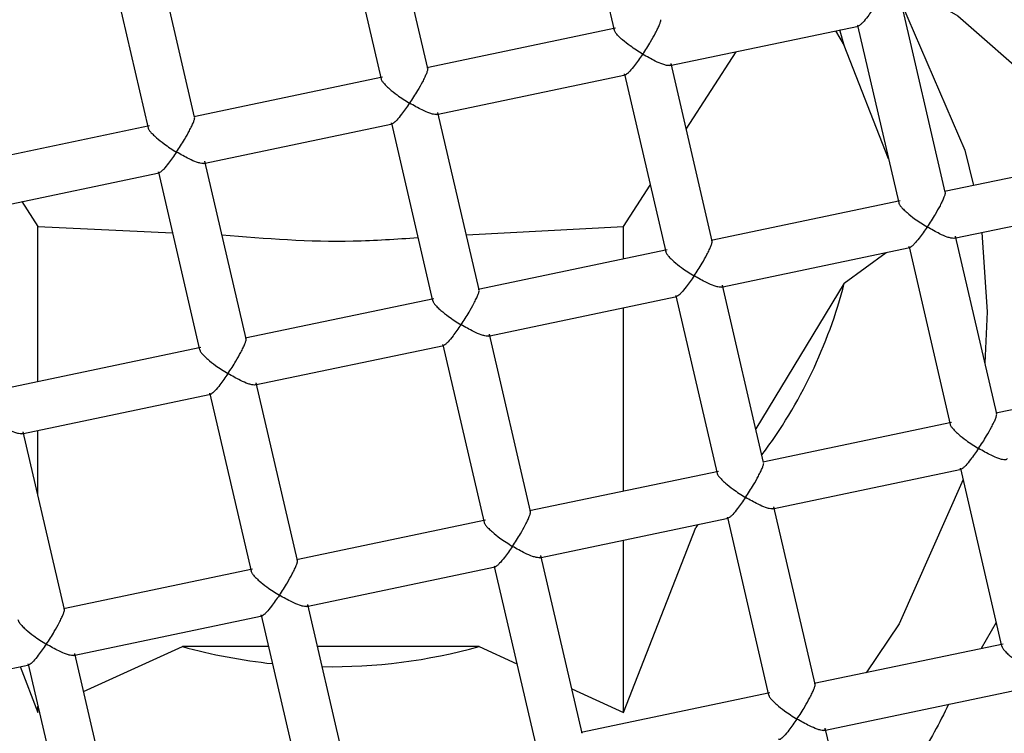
# Model space of a CAD drawing. Header units: millimetres. Extents: x 3953.184 to 3953.232, y 1838.635 to 1838.75.
# Tile 4 of 8: x 3953.20532 to 3953.21357, y 1838.68487 to 1838.69085. Entities that reach past the tile are written whole.
import ezdxf

# ---------------------------------------------------------------- set-up
doc = ezdxf.new("R2010")
doc.units = ezdxf.units.MM
doc.layers.add('SANINDUSA', color=3, linetype='Continuous')

msp = doc.modelspace()

# ---------------------------------------------------------------- linework, layer by layer
at = {"layer": 'SANINDUSA'}
for p, q in [((3953.210020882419, 1838.691975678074), (3953.210302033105, 1838.690764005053)), ((3953.208738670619, 1838.690444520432), (3953.20839330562, 1838.691932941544)), ((3953.20800365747, 1838.691842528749), (3953.208349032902, 1838.690354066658)), ((3953.206785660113, 1838.690034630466), (3953.206440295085, 1838.691523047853)), ((3953.20605064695, 1838.691432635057), (3953.206396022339, 1838.689944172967)), ((3953.213075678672, 1838.689406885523), (3953.212681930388, 1838.691103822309)), ((3953.210766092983, 1838.6904678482), (3953.212348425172, 1838.690799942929)), ((3953.212340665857, 1838.690804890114), (3953.212686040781, 1838.689316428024)), ((3953.210313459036, 1838.690781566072), (3953.208730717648, 1838.690449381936)), ((3953.212154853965, 1838.690759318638), (3953.212229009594, 1838.690637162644)), ((3953.212229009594, 1838.690637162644), (3953.212193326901, 1838.690767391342)), ((3953.21260005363, 1838.689687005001), (3953.212229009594, 1838.690637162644)), ((3953.210904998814, 1838.689935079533), (3953.211322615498, 1838.690584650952)), ((3953.211122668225, 1838.688996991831), (3953.21077730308, 1838.690485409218)), ((3953.208360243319, 1838.690371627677), (3953.206777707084, 1838.690039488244)), ((3953.208813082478, 1838.690057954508), (3953.210395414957, 1838.690390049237)), ((3953.210387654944, 1838.690395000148), (3953.210733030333, 1838.688906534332)), ((3953.209169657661, 1838.68858709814), (3953.208824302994, 1838.690075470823)), ((3953.206407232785, 1838.689961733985), (3953.204824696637, 1838.689629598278)), ((3953.206860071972, 1838.689648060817), (3953.208442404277, 1838.689980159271)), ((3953.208434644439, 1838.689985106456), (3953.208780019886, 1838.688496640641)), ((3953.207216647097, 1838.688177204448), (3953.20687129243, 1838.689665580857)), ((3953.214350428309, 1838.68968095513), (3953.213067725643, 1838.689411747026)), ((3953.204907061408, 1838.689238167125), (3953.206489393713, 1838.689570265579)), ((3953.206481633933, 1838.689575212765), (3953.206827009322, 1838.688086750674)), ((3953.210380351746, 1838.689119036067), (3953.210603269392, 1838.689465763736)), ((3953.205336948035, 1838.689328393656), (3953.205472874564, 1838.689119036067)), ((3953.212697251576, 1838.689333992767), (3953.211114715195, 1838.689001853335)), ((3953.213150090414, 1838.689020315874), (3953.21443258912, 1838.689289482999)), ((3953.205472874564, 1838.687817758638), (3953.205472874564, 1838.689119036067)), ((3953.205472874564, 1838.689119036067), (3953.206599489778, 1838.689067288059)), ((3953.209062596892, 1838.689048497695), (3953.210380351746, 1838.689119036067)), ((3953.210380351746, 1838.688847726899), (3953.210380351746, 1838.689119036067)), ((3953.213382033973, 1838.689068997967), (3953.213426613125, 1838.688404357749)), ((3953.213506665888, 1838.687549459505), (3953.213161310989, 1838.689037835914)), ((3953.210744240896, 1838.688924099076), (3953.209161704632, 1838.688591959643)), ((3953.211197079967, 1838.688610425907), (3953.212779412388, 1838.688942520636)), ((3953.212229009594, 1838.688643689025), (3953.212578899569, 1838.688900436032)), ((3953.212771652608, 1838.688947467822), (3953.213117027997, 1838.687459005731)), ((3953.212229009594, 1838.688643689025), (3953.211487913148, 1838.687422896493)), ((3953.211553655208, 1838.687139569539), (3953.211208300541, 1838.688627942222)), ((3953.208791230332, 1838.688514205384), (3953.207208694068, 1838.688182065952)), ((3953.20924406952, 1838.688200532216), (3953.210826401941, 1838.688532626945)), ((3953.210818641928, 1838.68853757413), (3953.211164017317, 1838.68704911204)), ((3953.210380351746, 1838.686899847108), (3953.210380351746, 1838.6884390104)), ((3953.213426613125, 1838.688404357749), (3953.213408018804, 1838.68797460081)), ((3953.209600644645, 1838.686729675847), (3953.209255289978, 1838.688218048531)), ((3953.206838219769, 1838.688104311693), (3953.205255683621, 1838.68777217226)), ((3953.207291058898, 1838.687790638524), (3953.208873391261, 1838.688122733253)), ((3953.208865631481, 1838.688127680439), (3953.20921100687, 1838.686639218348)), ((3953.215081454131, 1838.687886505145), (3953.213498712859, 1838.687554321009)), ((3953.207647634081, 1838.686319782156), (3953.207302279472, 1838.687808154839)), ((3953.205338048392, 1838.687380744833), (3953.206920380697, 1838.687712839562)), ((3953.206912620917, 1838.687717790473), (3953.207257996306, 1838.686229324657)), ((3953.205472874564, 1838.686865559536), (3953.205472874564, 1838.687409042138)), ((3953.213128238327, 1838.68747656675), (3953.211545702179, 1838.687144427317)), ((3953.205694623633, 1838.685909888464), (3953.205349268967, 1838.687398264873)), ((3953.211628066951, 1838.68675299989), (3953.213210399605, 1838.687085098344)), ((3953.213202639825, 1838.68709004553), (3953.213548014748, 1838.685601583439)), ((3953.21117522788, 1838.687066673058), (3953.209592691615, 1838.686734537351)), ((3953.211984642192, 1838.685282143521), (3953.211639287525, 1838.68677051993)), ((3953.209675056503, 1838.686343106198), (3953.211257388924, 1838.686675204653)), ((3953.211249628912, 1838.686680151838), (3953.211595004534, 1838.685191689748)), ((3953.209222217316, 1838.686656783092), (3953.207639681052, 1838.68632464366)), ((3953.210380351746, 1838.685045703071), (3953.210985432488, 1838.686595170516)), ((3953.211001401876, 1838.686621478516), (3953.210985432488, 1838.686595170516)), ((3953.210380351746, 1838.685045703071), (3953.210380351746, 1838.686491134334)), ((3953.210031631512, 1838.684872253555), (3953.209686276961, 1838.686360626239)), ((3953.207269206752, 1838.686246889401), (3953.205686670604, 1838.685914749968)), ((3953.20772204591, 1838.685933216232), (3953.209304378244, 1838.686265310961)), ((3953.209296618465, 1838.686270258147), (3953.209641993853, 1838.684781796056)), ((3953.208078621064, 1838.684462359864), (3953.207733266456, 1838.685950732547)), ((3953.205769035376, 1838.685523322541), (3953.207351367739, 1838.68585541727)), ((3953.207343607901, 1838.685860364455), (3953.207688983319, 1838.684371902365)), ((3953.213502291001, 1838.685798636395), (3953.213375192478, 1838.685580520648)), ((3953.205854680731, 1838.685220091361), (3953.206683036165, 1838.685598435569)), ((3953.207404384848, 1838.685598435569), (3953.206683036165, 1838.685598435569)), ((3953.209170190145, 1838.685598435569), (3953.207815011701, 1838.685598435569)), ((3953.209170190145, 1838.685598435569), (3953.209485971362, 1838.685454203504)), ((3953.213559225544, 1838.685619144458), (3953.211976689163, 1838.685287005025)), ((3953.206125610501, 1838.684052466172), (3953.20578025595, 1838.685540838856)), ((3953.203816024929, 1838.685113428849), (3953.205398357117, 1838.685445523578)), ((3953.205322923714, 1838.685429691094), (3953.205472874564, 1838.685045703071)), ((3953.205390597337, 1838.685450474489), (3953.205735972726, 1838.683962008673)), ((3953.209945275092, 1838.685244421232), (3953.210380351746, 1838.685045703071)), ((3953.211606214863, 1838.685209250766), (3953.210023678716, 1838.684877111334)), ((3953.212059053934, 1838.684895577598), (3953.213641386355, 1838.685227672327)), ((3953.205472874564, 1838.685045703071), (3953.205472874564, 1838.685095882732)), ((3953.212415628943, 1838.683424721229), (3953.212070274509, 1838.684913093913))]:
    msp.add_line(p, q, dxfattribs=at)
at = {"layer": 'SANINDUSA', "flags": 128}
for points in [[(3953.199836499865, 1838.687403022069), (3953.200673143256, 1838.688886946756), (3953.201806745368, 1838.690180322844), (3953.203190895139, 1838.691230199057), (3953.204768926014, 1838.691993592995), (3953.206476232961, 1838.692439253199), (3953.208242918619, 1838.692548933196), (3953.209996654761, 1838.692318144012), (3953.211665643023, 1838.691756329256), (3953.213181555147, 1838.690886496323), (3953.214482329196, 1838.689744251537), (3953.215514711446, 1838.688376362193), (3953.216236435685, 1838.686838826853), (3953.216617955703, 1838.685194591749), (3953.216643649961, 1838.683510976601), (3953.21631246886, 1838.681856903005), (3953.215637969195, 1838.680300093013)], [(3953.212708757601, 1838.690988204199), (3953.213239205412, 1838.689758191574), (3953.213312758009, 1838.689463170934)], [(3953.213224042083, 1838.686997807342), (3953.212689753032, 1838.68578895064), (3953.212413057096, 1838.685378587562)]]:
    msp.add_lwpolyline(points, dxfattribs=at)
at = {"layer": 'SANINDUSA'}
for centre, radius, start, end in [((3953.207973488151, 1838.683384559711), 0.01217076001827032, 37.45744864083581, 166.2486663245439), ((3953.207981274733, 1838.683334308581), 0.0116098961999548, 30.88015445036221, 172.8259615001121), ((3953.208237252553, 1838.689672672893), 0.00412224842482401, 323.2139908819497, 345.5451422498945), ((3953.207923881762, 1838.69006041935), 0.004631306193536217, 254.4591334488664, 263.9746036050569), ((3953.207927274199, 1838.690070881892), 0.004641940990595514, 269.098085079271, 285.5308868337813)]:
    msp.add_arc(centre, radius, start, end, dxfattribs=at)
for points, knots in [([(3953.212492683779, 1838.690972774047), (3953.212469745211, 1838.690940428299), (3953.212431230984, 1838.690886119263), (3953.212389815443, 1838.690834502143), (3953.212365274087, 1838.690810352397), (3953.21235098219, 1838.690800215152), (3953.212342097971, 1838.690798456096), (3953.212341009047, 1838.690804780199), (3953.212340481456, 1838.690807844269)], [0, 0, 0, 0, 0.3296942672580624, 0.5535620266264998, 0.6801741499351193, 0.7951245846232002, 0.9007364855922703, 1, 1, 1, 1]), ([(3953.210539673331, 1838.690562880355), (3953.210562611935, 1838.690597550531), (3953.21060112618, 1838.690655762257), (3953.21064253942, 1838.690731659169), (3953.210667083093, 1838.690779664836), (3953.210681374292, 1838.690811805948), (3953.21069025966, 1838.690836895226), (3953.210691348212, 1838.690846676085), (3953.210691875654, 1838.690851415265)], [0, 0, 0, 0, 0.3296972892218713, 0.5535664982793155, 0.6801606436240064, 0.7951076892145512, 0.9007222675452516, 1, 1, 1, 1]), ([(3953.210539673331, 1838.690562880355), (3953.210504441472, 1838.690585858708), (3953.210445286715, 1838.690624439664), (3953.210378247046, 1838.690675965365), (3953.210340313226, 1838.690711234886), (3953.210318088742, 1838.690735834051), (3953.210303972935, 1838.690755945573), (3953.210302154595, 1838.690765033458), (3953.210301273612, 1838.690769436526)], [0, 0, 0, 0, 0.3296962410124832, 0.5535643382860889, 0.6801646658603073, 0.7951099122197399, 0.900731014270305, 0.9999999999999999, 0.9999999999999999, 0.9999999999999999, 0.9999999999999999]), ([(3953.210539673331, 1838.690562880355), (3953.210516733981, 1838.690530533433), (3953.21047821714, 1838.690476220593), (3953.210436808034, 1838.690424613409), (3953.210412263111, 1838.690400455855), (3953.210397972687, 1838.690390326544), (3953.210389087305, 1838.690388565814), (3953.210387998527, 1838.690394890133), (3953.210387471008, 1838.690397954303)], [0, 0, 0, 0, 0.3296907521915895, 0.5535747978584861, 0.6801715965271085, 0.7951213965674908, 0.9007351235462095, 1, 1, 1, 1]), ([(3953.210778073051, 1838.690479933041), (3953.210777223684, 1838.690476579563), (3953.210775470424, 1838.690469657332), (3953.210761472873, 1838.690466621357), (3953.210739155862, 1838.690469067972), (3953.210700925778, 1838.690480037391), (3953.210635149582, 1838.690509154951), (3953.210575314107, 1838.690542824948), (3953.210539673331, 1838.690562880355)], [0, 0, 0, 0, 0.09924947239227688, 0.2048701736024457, 0.3198193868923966, 0.4464241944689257, 0.6702646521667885, 1, 1, 1, 1]), ([(3953.208738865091, 1838.690441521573), (3953.208738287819, 1838.690436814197), (3953.208737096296, 1838.690427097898), (3953.208728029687, 1838.690402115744), (3953.208713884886, 1838.690369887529), (3953.208689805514, 1838.690321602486), (3953.208646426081, 1838.690246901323), (3953.20860897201, 1838.69018804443), (3953.208586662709, 1838.690152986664)], [0, 0, 0, 0, 0.09925595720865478, 0.2048700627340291, 0.3198187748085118, 0.4464227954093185, 0.6702649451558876, 1, 1, 1, 1]), ([(3953.20834826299, 1838.690359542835), (3953.208349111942, 1838.690355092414), (3953.208350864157, 1838.690345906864), (3953.20836486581, 1838.690325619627), (3953.208387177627, 1838.690301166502), (3953.208425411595, 1838.690266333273), (3953.208491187, 1838.690212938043), (3953.208551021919, 1838.69017536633), (3953.208586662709, 1838.690152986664)], [0, 0, 0, 0, 0.09925791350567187, 0.2048657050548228, 0.3198266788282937, 0.4464258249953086, 0.6702624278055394, 1, 1, 1, 1]), ([(3953.208586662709, 1838.690152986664), (3953.208563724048, 1838.690120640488), (3953.208525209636, 1838.690066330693), (3953.208483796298, 1838.690014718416), (3953.208459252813, 1838.689990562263), (3953.208444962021, 1838.689980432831), (3953.208436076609, 1838.689978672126), (3953.208434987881, 1838.689984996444), (3953.208434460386, 1838.689988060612)], [0, 0, 0, 0, 0.3297002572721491, 0.553572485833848, 0.6801698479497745, 0.7951203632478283, 0.9007346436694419, 1, 1, 1, 1]), ([(3953.208825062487, 1838.69007003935), (3953.208824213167, 1838.690066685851), (3953.208822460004, 1838.690059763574), (3953.208808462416, 1838.690056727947), (3953.208786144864, 1838.690059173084), (3953.208747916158, 1838.690070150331), (3953.208682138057, 1838.690099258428), (3953.208622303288, 1838.690132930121), (3953.208586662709, 1838.690152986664)], [0, 0, 0, 0, 0.0992495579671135, 0.2048704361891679, 0.3198200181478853, 0.4464265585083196, 0.6702639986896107, 1, 1, 1, 1]), ([(3953.206633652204, 1838.689743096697), (3953.206656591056, 1838.68977776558), (3953.206695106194, 1838.68983597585), (3953.206736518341, 1838.689911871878), (3953.206761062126, 1838.689959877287), (3953.206775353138, 1838.689992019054), (3953.206784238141, 1838.690017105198), (3953.206785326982, 1838.690026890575), (3953.206785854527, 1838.690031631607)], [0, 0, 0, 0, 0.3296951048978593, 0.5535696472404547, 0.6801668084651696, 0.7951164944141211, 0.9007335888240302, 1, 1, 1, 1]), ([(3953.206395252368, 1838.689949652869), (3953.206396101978, 1838.689945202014), (3953.206397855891, 1838.689936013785), (3953.206411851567, 1838.689915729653), (3953.206434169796, 1838.689891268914), (3953.206472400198, 1838.689856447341), (3953.206538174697, 1838.689803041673), (3953.206598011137, 1838.689765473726), (3953.206633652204, 1838.689743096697)], [0, 0, 0, 0, 0.09924052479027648, 0.2048695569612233, 0.3198180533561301, 0.4464219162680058, 0.6702659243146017, 1, 1, 1, 1]), ([(3953.206633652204, 1838.689743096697), (3953.206610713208, 1838.689710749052), (3953.206572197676, 1838.689656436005), (3953.206530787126, 1838.689604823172), (3953.206506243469, 1838.689580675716), (3953.206491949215, 1838.689570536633), (3953.206483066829, 1838.68956877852), (3953.206481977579, 1838.689575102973), (3953.206481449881, 1838.68957816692)], [0, 0, 0, 0, 0.3297010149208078, 0.5535817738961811, 0.6801727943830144, 0.7951052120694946, 0.9007366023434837, 1, 1, 1, 1]), ([(3953.206872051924, 1838.689660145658), (3953.206871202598, 1838.689656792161), (3953.206869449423, 1838.68964986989), (3953.206855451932, 1838.689646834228), (3953.206833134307, 1838.689649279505), (3953.206794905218, 1838.689660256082), (3953.206729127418, 1838.689689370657), (3953.206669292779, 1838.689723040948), (3953.206633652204, 1838.689743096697)], [0, 0, 0, 0, 0.09924863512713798, 0.2048684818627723, 0.3198170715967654, 0.4464224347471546, 0.6702608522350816, 0.9999999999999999, 0.9999999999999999, 0.9999999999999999, 0.9999999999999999]), ([(3953.213075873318, 1838.689403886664), (3953.213075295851, 1838.68939917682), (3953.213074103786, 1838.689389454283), (3953.213065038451, 1838.689364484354), (3953.213050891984, 1838.689332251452), (3953.213026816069, 1838.689283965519), (3953.212983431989, 1838.689209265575), (3953.212945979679, 1838.689150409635), (3953.212923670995, 1838.689115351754)], [0, 0, 0, 0, 0.0992432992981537, 0.2048680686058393, 0.3198180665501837, 0.4464312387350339, 0.6702635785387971, 1, 1, 1, 1]), ([(3953.212685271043, 1838.689321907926), (3953.21268611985, 1838.689317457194), (3953.212687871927, 1838.689308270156), (3953.212701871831, 1838.689287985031), (3953.2127241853, 1838.689263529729), (3953.212762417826, 1838.689228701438), (3953.212828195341, 1838.689175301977), (3953.212888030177, 1838.68913773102), (3953.212923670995, 1838.689115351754)], [0, 0, 0, 0, 0.0992401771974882, 0.2048479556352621, 0.3198096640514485, 0.4464225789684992, 0.6702597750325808, 1, 1, 1, 1]), ([(3953.212923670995, 1838.689115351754), (3953.212900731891, 1838.689083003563), (3953.212862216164, 1838.68902868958), (3953.212820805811, 1838.688977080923), (3953.212796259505, 1838.688952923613), (3953.212781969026, 1838.688942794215), (3953.212773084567, 1838.688941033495), (3953.21277199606, 1838.688947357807), (3953.212771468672, 1838.688950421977)], [0, 0, 0, 0, 0.3297007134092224, 0.5535814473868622, 0.680177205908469, 0.7951251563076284, 0.9007368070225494, 1, 1, 1, 1]), ([(3953.213162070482, 1838.689032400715), (3953.213161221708, 1838.689029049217), (3953.213159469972, 1838.689022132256), (3953.213145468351, 1838.689019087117), (3953.213123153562, 1838.689021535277), (3953.213084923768, 1838.689032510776), (3953.213019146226, 1838.68906162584), (3953.212959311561, 1838.689095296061), (3953.212923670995, 1838.689115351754)], [0, 0, 0, 0, 0.09926532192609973, 0.2048679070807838, 0.3198160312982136, 0.4464217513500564, 0.6702606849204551, 1, 1, 1, 1]), ([(3953.20701453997, 1838.689048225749), (3953.207381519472, 1838.689019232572), (3953.207930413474, 1838.688975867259), (3953.208476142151, 1838.68901411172), (3953.208657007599, 1838.689026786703)], [0, 0, 0, 0, 0.6685799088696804, 1, 1, 1, 1]), ([(3953.210970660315, 1838.688705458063), (3953.21099359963, 1838.688740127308), (3953.211032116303, 1838.688798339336), (3953.211073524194, 1838.688874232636), (3953.211098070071, 1838.688922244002), (3953.211112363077, 1838.688954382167), (3953.211121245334, 1838.688979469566), (3953.211122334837, 1838.688989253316), (3953.211122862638, 1838.688993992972)], [0, 0, 0, 0, 0.3296917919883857, 0.5535750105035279, 0.6801618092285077, 0.7951027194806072, 0.9007392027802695, 1, 1, 1, 1]), ([(3953.210732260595, 1838.688912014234), (3953.210733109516, 1838.688907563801), (3953.210734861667, 1838.688898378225), (3953.210748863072, 1838.688878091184), (3953.210771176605, 1838.688853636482), (3953.210809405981, 1838.68881880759), (3953.210875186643, 1838.688765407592), (3953.210935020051, 1838.688727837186), (3953.210970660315, 1838.688705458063)], [0, 0, 0, 0, 0.09925742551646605, 0.2048647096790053, 0.31982523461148, 0.446433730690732, 0.6702636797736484, 0.9999999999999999, 0.9999999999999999, 0.9999999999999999, 0.9999999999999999]), ([(3953.210970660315, 1838.688705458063), (3953.210947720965, 1838.6886731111), (3953.210909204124, 1838.688618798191), (3953.210867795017, 1838.688567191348), (3953.210843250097, 1838.688543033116), (3953.210828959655, 1838.688532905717), (3953.210820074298, 1838.688531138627), (3953.210818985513, 1838.688537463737), (3953.210818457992, 1838.688540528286)], [0, 0, 0, 0, 0.329690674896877, 0.5535746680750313, 0.6801714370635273, 0.7951212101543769, 0.9007351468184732, 1, 1, 1, 1]), ([(3953.211209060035, 1838.688622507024), (3953.211208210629, 1838.688619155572), (3953.211206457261, 1838.688612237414), (3953.211192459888, 1838.688609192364), (3953.211170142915, 1838.688611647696), (3953.211131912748, 1838.688622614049), (3953.211066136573, 1838.688651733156), (3953.211006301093, 1838.688685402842), (3953.210970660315, 1838.688705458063)], [0, 0, 0, 0, 0.09924726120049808, 0.2048689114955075, 0.3198187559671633, 0.4464236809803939, 0.6702643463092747, 1, 1, 1, 1]), ([(3953.209017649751, 1838.688295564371), (3953.209040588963, 1838.688330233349), (3953.209079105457, 1838.688388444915), (3953.209120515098, 1838.688464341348), (3953.209145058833, 1838.688512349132), (3953.209159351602, 1838.688544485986), (3953.209168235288, 1838.688569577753), (3953.209169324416, 1838.68857936), (3953.209169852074, 1838.688584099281)], [0, 0, 0, 0, 0.3296941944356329, 0.553578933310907, 0.6801748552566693, 0.7951165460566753, 0.9007385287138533, 1, 1, 1, 1]), ([(3953.208779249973, 1838.688502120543), (3953.208780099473, 1838.688497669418), (3953.208781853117, 1838.688488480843), (3953.208795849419, 1838.688468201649), (3953.208818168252, 1838.68844374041), (3953.208856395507, 1838.688408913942), (3953.208922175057, 1838.688355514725), (3953.208982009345, 1838.688317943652), (3953.209017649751, 1838.688295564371)], [0, 0, 0, 0, 0.09924043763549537, 0.2048646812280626, 0.3198132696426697, 0.4464228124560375, 0.6702607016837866, 1, 1, 1, 1]), ([(3953.209017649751, 1838.688295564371), (3953.208994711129, 1838.688263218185), (3953.20895619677, 1838.688208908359), (3953.208914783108, 1838.688157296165), (3953.20889023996, 1838.688133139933), (3953.208875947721, 1838.688123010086), (3953.208867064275, 1838.688121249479), (3953.208865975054, 1838.688127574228), (3953.20886544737, 1838.688130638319)], [0, 0, 0, 0, 0.329693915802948, 0.553561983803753, 0.680156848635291, 0.7951051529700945, 0.9007365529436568, 1, 1, 1, 1]), ([(3953.209256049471, 1838.688212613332), (3953.209255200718, 1838.68820926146), (3953.209253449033, 1838.688202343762), (3953.209239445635, 1838.688199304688), (3953.209217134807, 1838.688201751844), (3953.209178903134, 1838.688212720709), (3953.209113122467, 1838.688241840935), (3953.20905328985, 1838.688275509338), (3953.209017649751, 1838.688295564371)], [0, 0, 0, 0, 0.09926503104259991, 0.2048662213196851, 0.3198314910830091, 0.4464348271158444, 0.6702615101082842, 1, 1, 1, 1]), ([(3953.207064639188, 1838.68788567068), (3953.207087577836, 1838.687920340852), (3953.207126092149, 1838.687978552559), (3953.207167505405, 1838.688054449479), (3953.207192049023, 1838.688102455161), (3953.207206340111, 1838.688134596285), (3953.207215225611, 1838.688159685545), (3953.207216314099, 1838.688169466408), (3953.207216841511, 1838.688174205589)], [0, 0, 0, 0, 0.3296974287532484, 0.5535666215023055, 0.6801606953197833, 0.7951076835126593, 0.9007222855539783, 1, 1, 1, 1]), ([(3953.206826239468, 1838.688092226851), (3953.206827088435, 1838.688087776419), (3953.206828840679, 1838.688078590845), (3953.206842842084, 1838.688058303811), (3953.206865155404, 1838.688033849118), (3953.206903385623, 1838.687999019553), (3953.20696916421, 1838.687945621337), (3953.207028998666, 1838.687908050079), (3953.207064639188, 1838.68788567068)], [0, 0, 0, 0, 0.09925692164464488, 0.2048636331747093, 0.3198233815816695, 0.4464311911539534, 0.6702655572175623, 1, 1, 1, 1]), ([(3953.207064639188, 1838.68788567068), (3953.207041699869, 1838.687853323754), (3953.207003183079, 1838.687799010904), (3953.206961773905, 1838.687747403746), (3953.206937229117, 1838.687723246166), (3953.206922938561, 1838.687713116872), (3953.206914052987, 1838.687711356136), (3953.206912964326, 1838.687717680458), (3953.206912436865, 1838.687720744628)], [0, 0, 0, 0, 0.3296906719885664, 0.5535747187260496, 0.6801714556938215, 0.7951213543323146, 0.9007351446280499, 1, 1, 1, 1]), ([(3953.207303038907, 1838.687802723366), (3953.207302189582, 1838.687799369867), (3953.20730043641, 1838.687792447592), (3953.207286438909, 1838.687789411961), (3953.20726412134, 1838.687791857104), (3953.207225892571, 1838.687802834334), (3953.207160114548, 1838.68783194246), (3953.207100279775, 1838.68786561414), (3953.207064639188, 1838.68788567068)], [0, 0, 0, 0, 0.0992495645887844, 0.2048704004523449, 0.3198199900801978, 0.4464266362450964, 0.6702639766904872, 1, 1, 1, 1]), ([(3953.213354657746, 1838.687257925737), (3953.213377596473, 1838.687292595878), (3953.213416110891, 1838.687350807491), (3953.213457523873, 1838.687426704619), (3953.21348206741, 1838.687474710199), (3953.213496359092, 1838.687506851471), (3953.213505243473, 1838.687531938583), (3953.213506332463, 1838.687541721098), (3953.213506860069, 1838.687546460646)], [0, 0, 0, 0, 0.3297034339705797, 0.5535763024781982, 0.680172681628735, 0.7951219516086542, 0.9007382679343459, 1, 1, 1, 1]), ([(3953.20535002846, 1838.687392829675), (3953.205349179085, 1838.687389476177), (3953.205347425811, 1838.687382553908), (3953.205333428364, 1838.687379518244), (3953.205311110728, 1838.68738196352), (3953.2052728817, 1838.687392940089), (3953.205207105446, 1838.687422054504), (3953.205147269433, 1838.687455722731), (3953.205111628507, 1838.687475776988)], [0, 0, 0, 0, 0.09924969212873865, 0.2048706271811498, 0.3198204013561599, 0.4464268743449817, 0.6702678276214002, 1, 1, 1, 1]), ([(3953.213116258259, 1838.687464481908), (3953.213117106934, 1838.687460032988), (3953.213118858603, 1838.68745085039), (3953.213132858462, 1838.687430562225), (3953.213155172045, 1838.687406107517), (3953.213193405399, 1838.687371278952), (3953.213259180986, 1838.687317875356), (3953.213319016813, 1838.68728030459), (3953.213354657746, 1838.687257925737)], [0, 0, 0, 0, 0.0992525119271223, 0.2048577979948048, 0.3198172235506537, 0.4464276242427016, 0.6702671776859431, 1, 1, 1, 1]), ([(3953.213354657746, 1838.687257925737), (3953.213331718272, 1838.687225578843), (3953.213293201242, 1838.687171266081), (3953.213251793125, 1838.687119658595), (3953.21322724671, 1838.687095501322), (3953.213212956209, 1838.687085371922), (3953.213204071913, 1838.687083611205), (3953.213202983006, 1838.687089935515), (3953.213202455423, 1838.687092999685)], [0, 0, 0, 0, 0.3296906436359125, 0.553574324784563, 0.6801720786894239, 0.7951218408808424, 0.9007351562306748, 1, 1, 1, 1]), ([(3953.213593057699, 1838.687174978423), (3953.213592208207, 1838.687171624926), (3953.213590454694, 1838.687164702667), (3953.213576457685, 1838.687161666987), (3953.21355413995, 1838.687164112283), (3953.213515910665, 1838.687175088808), (3953.213450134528, 1838.687204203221), (3953.213390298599, 1838.687237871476), (3953.213354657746, 1838.687257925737)], [0, 0, 0, 0, 0.09924978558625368, 0.2048705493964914, 0.3198203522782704, 0.4464272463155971, 0.6702682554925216, 1, 1, 1, 1]), ([(3953.211401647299, 1838.686848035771), (3953.211424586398, 1838.686882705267), (3953.211463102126, 1838.686940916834), (3953.211504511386, 1838.687016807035), (3953.211529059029, 1838.687064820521), (3953.211543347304, 1838.687096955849), (3953.211552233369, 1838.68712204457), (3953.21155332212, 1838.687131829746), (3953.211553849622, 1838.68713657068)], [0, 0, 0, 0, 0.3296938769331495, 0.5535701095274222, 0.6801577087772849, 0.7951183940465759, 0.9007345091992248, 1, 1, 1, 1]), ([(3953.211163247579, 1838.687054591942), (3953.211164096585, 1838.687050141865), (3953.211165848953, 1838.687040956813), (3953.211179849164, 1838.687020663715), (3953.211202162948, 1838.686996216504), (3953.211240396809, 1838.686961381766), (3953.211306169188, 1838.686907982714), (3953.211366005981, 1838.686870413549), (3953.211401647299, 1838.686848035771)], [0, 0, 0, 0, 0.09925787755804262, 0.2048703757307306, 0.3198260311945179, 0.4464253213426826, 0.6702675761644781, 1, 1, 1, 1]), ([(3953.211401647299, 1838.686848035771), (3953.21137870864, 1838.686815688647), (3953.211340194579, 1838.686761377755), (3953.211298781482, 1838.686709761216), (3953.211274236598, 1838.686685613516), (3953.211259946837, 1838.686675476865), (3953.211251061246, 1838.686673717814), (3953.211249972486, 1838.686680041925), (3953.211249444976, 1838.686683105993)], [0, 0, 0, 0, 0.3297058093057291, 0.5535767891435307, 0.6801695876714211, 0.7951215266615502, 0.9007351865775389, 1, 1, 1, 1]), ([(3953.211640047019, 1838.686765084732), (3953.211639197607, 1838.686761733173), (3953.21163744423, 1838.686754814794), (3953.211623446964, 1838.686751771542), (3953.211601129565, 1838.686754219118), (3953.211562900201, 1838.686765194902), (3953.211497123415, 1838.686794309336), (3953.211437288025, 1838.686827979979), (3953.211401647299, 1838.686848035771)], [0, 0, 0, 0, 0.09924713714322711, 0.2048686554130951, 0.3198178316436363, 0.446424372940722, 0.6702647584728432, 1, 1, 1, 1]), ([(3953.209448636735, 1838.686438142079), (3953.209471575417, 1838.686472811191), (3953.20951009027, 1838.686531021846), (3953.209551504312, 1838.686606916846), (3953.209576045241, 1838.686654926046), (3953.209590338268, 1838.686687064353), (3953.209599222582, 1838.686712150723), (3953.209600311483, 1838.686721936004), (3953.209600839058, 1838.686726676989)], [0, 0, 0, 0, 0.3296948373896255, 0.5535691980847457, 0.6801741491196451, 0.7951166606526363, 0.900733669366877, 1, 1, 1, 1]), ([(3953.209210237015, 1838.68664469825), (3953.209211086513, 1838.686640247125), (3953.209212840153, 1838.686631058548), (3953.209226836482, 1838.686610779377), (3953.209249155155, 1838.686586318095), (3953.209287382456, 1838.686551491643), (3953.209353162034, 1838.686498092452), (3953.209412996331, 1838.686460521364), (3953.209448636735, 1838.686438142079)], [0, 0, 0, 0, 0.09924044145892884, 0.2048646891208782, 0.3198131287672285, 0.4464226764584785, 0.6702606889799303, 1, 1, 1, 1]), ([(3953.209448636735, 1838.686438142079), (3953.2094256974, 1838.686405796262), (3953.20938718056, 1838.686351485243), (3953.209345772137, 1838.686299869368), (3953.209321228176, 1838.686275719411), (3953.209306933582, 1838.686265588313), (3953.209298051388, 1838.686263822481), (3953.209296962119, 1838.686270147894), (3953.209296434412, 1838.686273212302)], [0, 0, 0, 0, 0.3296949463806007, 0.5535821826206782, 0.6801736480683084, 0.7951042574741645, 0.9007362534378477, 1, 1, 1, 1]), ([(3953.209687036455, 1838.68635519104), (3953.209686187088, 1838.686351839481), (3953.2096844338, 1838.6863449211), (3953.209670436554, 1838.686341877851), (3953.209648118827, 1838.686344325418), (3953.209609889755, 1838.686355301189), (3953.209544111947, 1838.686384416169), (3953.209484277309, 1838.686418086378), (3953.209448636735, 1838.686438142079)], [0, 0, 0, 0, 0.09924647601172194, 0.204867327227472, 0.3198160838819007, 0.4464216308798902, 0.6702603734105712, 1, 1, 1, 1]), ([(3953.207495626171, 1838.686028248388), (3953.207518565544, 1838.686062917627), (3953.207557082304, 1838.68612112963), (3953.207598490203, 1838.686197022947), (3953.207623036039, 1838.686245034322), (3953.207637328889, 1838.686277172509), (3953.207646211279, 1838.686302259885), (3953.207647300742, 1838.686312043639), (3953.207647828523, 1838.686316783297)], [0, 0, 0, 0, 0.3296919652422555, 0.5535751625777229, 0.6801618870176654, 0.7951027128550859, 0.9007392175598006, 1, 1, 1, 1]), ([(3953.207257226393, 1838.686234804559), (3953.207258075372, 1838.686230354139), (3953.207259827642, 1838.686221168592), (3953.207273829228, 1838.686200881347), (3953.207296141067, 1838.686176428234), (3953.207334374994, 1838.686141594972), (3953.207400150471, 1838.686088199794), (3953.207459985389, 1838.686050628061), (3953.207495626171, 1838.686028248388)], [0, 0, 0, 0, 0.09925792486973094, 0.2048656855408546, 0.3198266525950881, 0.446425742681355, 0.6702624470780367, 1, 1, 1, 1]), ([(3953.207495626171, 1838.686028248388), (3953.207472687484, 1838.685995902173), (3953.207434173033, 1838.685941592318), (3953.207392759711, 1838.68588998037), (3953.207368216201, 1838.685865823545), (3953.207353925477, 1838.685855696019), (3953.207345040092, 1838.685853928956), (3953.20734395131, 1838.685860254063), (3953.20734342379, 1838.68586331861)], [0, 0, 0, 0, 0.3297002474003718, 0.5535724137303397, 0.6801697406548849, 0.7951201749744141, 0.9007346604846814, 1, 1, 1, 1]), ([(3953.20773402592, 1838.685945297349), (3953.207733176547, 1838.685941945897), (3953.207731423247, 1838.685935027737), (3953.207717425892, 1838.68593198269), (3953.207695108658, 1838.685934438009), (3953.207656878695, 1838.685945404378), (3953.207591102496, 1838.685974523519), (3953.207531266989, 1838.686008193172), (3953.207495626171, 1838.686028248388)], [0, 0, 0, 0, 0.09924722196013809, 0.2048688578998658, 0.3198189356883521, 0.4464236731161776, 0.6702641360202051, 0.9999999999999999, 0.9999999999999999, 0.9999999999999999, 0.9999999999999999]), ([(3953.205542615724, 1838.685618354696), (3953.205565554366, 1838.685653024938), (3953.20560406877, 1838.685711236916), (3953.205645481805, 1838.685787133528), (3953.205670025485, 1838.68583513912), (3953.205684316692, 1838.685867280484), (3953.205693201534, 1838.685892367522), (3953.205694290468, 1838.685902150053), (3953.205694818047, 1838.685906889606)], [0, 0, 0, 0, 0.3297018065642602, 0.5535754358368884, 0.6801720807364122, 0.7951213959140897, 0.9007380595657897, 1, 1, 1, 1]), ([(3953.205304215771, 1838.685824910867), (3953.205305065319, 1838.685820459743), (3953.205306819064, 1838.685811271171), (3953.205320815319, 1838.68579099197), (3953.205343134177, 1838.685766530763), (3953.20538136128, 1838.68573170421), (3953.205447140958, 1838.685678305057), (3953.205506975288, 1838.685640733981), (3953.205542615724, 1838.685618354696)], [0, 0, 0, 0, 0.09924045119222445, 0.2048646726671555, 0.3198132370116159, 0.446422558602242, 0.6702605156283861, 0.9999999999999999, 0.9999999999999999, 0.9999999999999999, 0.9999999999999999]), ([(3953.205542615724, 1838.685618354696), (3953.205519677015, 1838.685586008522), (3953.20548116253, 1838.685531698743), (3953.205439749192, 1838.685480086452), (3953.205415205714, 1838.685455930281), (3953.205400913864, 1838.6854458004), (3953.205392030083, 1838.685444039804), (3953.205390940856, 1838.685450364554), (3953.205390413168, 1838.685453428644)], [0, 0, 0, 0, 0.3296940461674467, 0.5535619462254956, 0.6801569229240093, 0.7951050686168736, 0.9007365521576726, 1, 1, 1, 1]), ([(3953.205781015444, 1838.685535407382), (3953.205780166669, 1838.68553205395), (3953.205778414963, 1838.685525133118), (3953.205764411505, 1838.685522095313), (3953.205742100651, 1838.685524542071), (3953.205703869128, 1838.685535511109), (3953.205638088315, 1838.685564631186), (3953.205578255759, 1838.685598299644), (3953.205542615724, 1838.685618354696)], [0, 0, 0, 0, 0.0992671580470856, 0.2048681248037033, 0.3198331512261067, 0.4464360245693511, 0.6702624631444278, 1, 1, 1, 1]), ([(3953.21354724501, 1838.685607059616), (3953.213548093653, 1838.685602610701), (3953.213549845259, 1838.685593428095), (3953.213563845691, 1838.68557313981), (3953.213586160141, 1838.685548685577), (3953.213624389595, 1838.685513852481), (3953.213690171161, 1838.685460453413), (3953.213750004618, 1838.685422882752), (3953.213785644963, 1838.685400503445)], [0, 0, 0, 0, 0.09925302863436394, 0.2048592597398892, 0.3198192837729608, 0.446436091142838, 0.6702646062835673, 1, 1, 1, 1]), ([(3953.211832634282, 1838.684990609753), (3953.211855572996, 1838.685025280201), (3953.211894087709, 1838.68508349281), (3953.211935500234, 1838.685159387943), (3953.211960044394, 1838.685207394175), (3953.211974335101, 1838.685239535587), (3953.21198322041, 1838.685264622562), (3953.211984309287, 1838.685274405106), (3953.211984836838, 1838.685279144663)], [0, 0, 0, 0, 0.3297018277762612, 0.5535781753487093, 0.6801740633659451, 0.7951224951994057, 0.9007386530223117, 1, 1, 1, 1]), ([(3953.211594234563, 1838.685197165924), (3953.211595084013, 1838.685192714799), (3953.211596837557, 1838.68518352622), (3953.211610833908, 1838.685163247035), (3953.211633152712, 1838.685138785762), (3953.211671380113, 1838.68510395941), (3953.21173715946, 1838.685050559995), (3953.211796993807, 1838.685012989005), (3953.211832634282, 1838.684990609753)], [0, 0, 0, 0, 0.09924039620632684, 0.2048646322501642, 0.3198132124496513, 0.4464229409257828, 0.6702604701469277, 1, 1, 1, 1]), ([(3953.213103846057, 1838.685114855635), (3953.213025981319, 1838.684957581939), (3953.212833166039, 1838.684568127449), (3953.212464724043, 1838.68431229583), (3953.212245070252, 1838.684159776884)], [0, 0, 0, 0, 0.4038307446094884, 1, 1, 1, 1]), ([(3953.211832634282, 1838.684990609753), (3953.211809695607, 1838.684958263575), (3953.211771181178, 1838.684903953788), (3953.211729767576, 1838.684852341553), (3953.211705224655, 1838.684828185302), (3953.211690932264, 1838.684818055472), (3953.21168204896, 1838.684816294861), (3953.211680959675, 1838.68482261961), (3953.211680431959, 1838.684825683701)], [0, 0, 0, 0, 0.3296941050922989, 0.5535620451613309, 0.6801567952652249, 0.7951051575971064, 0.9007365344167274, 1, 1, 1, 1]), ([(3953.212071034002, 1838.684907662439), (3953.212070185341, 1838.684904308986), (3953.212068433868, 1838.684897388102), (3953.212054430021, 1838.684894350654), (3953.21203211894, 1838.684896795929), (3953.211993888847, 1838.684907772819), (3953.21192810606, 1838.684936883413), (3953.211868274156, 1838.684970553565), (3953.211832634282, 1838.684990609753)], [0, 0, 0, 0, 0.09926720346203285, 0.204868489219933, 0.3198336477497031, 0.4464380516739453, 0.6702615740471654, 1, 1, 1, 1])]:
    msp.add_open_spline(points, degree=3, knots=knots, dxfattribs=at)

doc.saveas('drawing.dxf')
